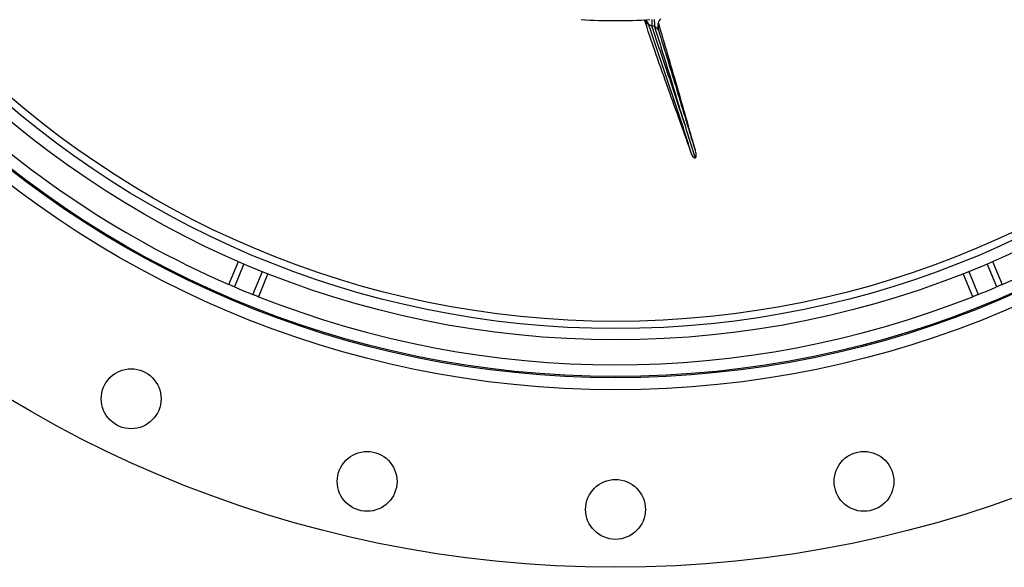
# Model space of a CAD drawing. Header units: millimetres. Extents: x 3239 to 9129, y 3304 to 9194.
# Tile 2 of 12: x 4689 to 7159, y 3304 to 4676. Entities that reach past the tile are written whole.
import ezdxf

# ---------------------------------------------------------------- set-up
doc = ezdxf.new("R2010")
doc.units = ezdxf.units.MM
doc.header["$LTSCALE"] = 5

msp = doc.modelspace()

# ---------------------------------------------------------------- linework, layer by layer
at = {"color": 7, "linetype": 'Continuous', "lineweight": 25}
for p, q in [((6258.2, 4676.2), (6259.6, 4675)), ((5214, 4012.7), (5237.9, 4070.5)), ((7129.3, 4070.5), (7153.3, 4012.7)), ((5311.9, 4039.9), (5287.9, 3982.1)), ((7079.4, 3982.1), (7055.4, 4039.9))]:
    msp.add_line(p, q, dxfattribs=at)
at = {"color": 8, "linetype": 'Continuous', "lineweight": 25}
for p, q in [((5251.7, 4064.5), (5227.8, 4006.8)), ((7139.5, 4006.8), (7115.6, 4064.5)), ((5274, 3987.7), (5297.9, 4045.4)), ((7069.4, 4045.4), (7093.3, 3987.7))]:
    msp.add_line(p, q, dxfattribs=at)
at = {"color": 7, "linetype": 'Continuous', "lineweight": 25}
for centre, radius in [((6183.6, 6249.1), 2945), ((6183.6, 6249.1), 2500), ((6183.6, 6249.1), 2470), ((6183.6, 6249.1), 2467), ((6183.6, 6249.1), 2375), ((6183.6, 6249.1), 2346.9), ((6183.6, 6249.1), 2328.7), ((4968.8, 3726.4), 75), ((5560.6, 3519.3), 75), ((6806.7, 3519.3), 75), ((6183.6, 3449.1), 75)]:
    msp.add_circle(centre, radius, dxfattribs=at)
for centre, radius, start, end in [((6183.6, 6249.1), 2437.5, 203.4403, 246.5597), ((6183.6, 6249.1), 2437.5, 293.4403, 336.5597), ((6183.6, 6249.1), 1575, 266.8785, 273.1215), ((6240.2, 4653.7), 28.9, 18.7074, 47.6522), ((6318.9, 4658.9), 29.3, 166.1255, 197.3925), ((6183.6, 6249.1), 2437.5, 246.9123, 248.0877), ((6183.6, 6249.1), 2437.5, 291.9123, 293.0877), ((6183.6, 6249.1), 2437.5, 248.4403, 291.5597)]:
    msp.add_arc(centre, radius, start, end, dxfattribs=at)
at = {"color": 8, "linetype": 'Continuous', "lineweight": 25}
for centre, radius, start, end in [((6527.5, 4673.7), 253.1, 179.3216, 183.2169), ((6540.3, 4675.5), 259.4, 179.6625, 183.4534)]:
    msp.add_arc(centre, radius, start, end, dxfattribs=at)
at = {"color": 7, "linetype": 'Continuous', "lineweight": 25}
for points, knots in [([(6372.5, 4345.1), (6362.5, 4373.3), (6342.6, 4429.7), (6311.9, 4514.1), (6282.7, 4596), (6264.8, 4650.3), (6256.3, 4676.1)], [0, 0, 0, 0, 0.2558545, 0.5117161, 0.7675746, 1, 1, 1, 1]), ([(6290.6, 4665.8), (6290.8, 4666.5), (6291.2, 4669.1), (6293.2, 4673.1), (6295.4, 4676.5), (6296.8, 4677.9), (6297.1, 4678.2)], [0, 0, 0, 0, 0.150039, 0.5474, 0.912155, 1, 1, 1, 1]), ([(6291, 4667.6), (6306.4, 4615.3), (6337.6, 4509.5), (6367.8, 4403.5), (6383, 4349.9)], [0, 0, 0, 0, 0.494528, 1, 1, 1, 1]), ([(6274.8, 4659.5), (6274.1, 4660), (6273.4, 4660.6), (6271.9, 4661.6), (6271.1, 4662.1), (6269.9, 4662.8), (6269.5, 4663), (6268.8, 4663.3), (6268.5, 4663.4), (6267.7, 4663.5), (6267.5, 4663.3), (6267.5, 4663)], [0, 0, 0, 0, 0.25, 0.25, 0.5, 0.5, 0.625, 0.625, 0.75, 0.75, 1, 1, 1, 1]), ([(6372.5, 4345.1), (6356.3, 4398.5), (6338.7, 4451.4), (6303, 4557.2), (6284.8, 4609.9), (6267.5, 4663)], [0, 0, 0, 0, 0.5, 0.5, 1, 1, 1, 1]), ([(6274.8, 4659.5), (6288.2, 4618.4), (6302.1, 4577.5), (6329.9, 4495.7), (6343.8, 4454.8), (6357.1, 4413.7)], [0, 0, 0, 0, 0.5, 0.5, 1, 1, 1, 1]), ([(6291, 4650.1), (6290.7, 4650.6), (6290.1, 4651.6), (6288.3, 4653.7), (6285.9, 4656.1), (6283.5, 4658.2), (6281.9, 4659.5), (6281.4, 4659.9)], [0, 0, 0, 0, 0.179016, 0.392721, 0.633492, 0.880713, 1, 1, 1, 1]), ([(6291, 4650.1), (6306.9, 4600.3), (6322.2, 4550.2), (6344.9, 4475), (6352.4, 4450), (6363.8, 4412.4), (6367.6, 4399.9), (6375.3, 4374.9), (6379.2, 4362.4), (6383, 4349.9)], [0, 0, 0, 0, 0.5, 0.5, 0.75, 0.75, 0.875, 0.875, 1, 1, 1, 1]), ([(6357.1, 4413.7), (6361.4, 4399.7), (6365.8, 4385.7), (6374.5, 4357.7), (6378.8, 4343.7), (6383, 4329.7)], [0, 0, 0, 0, 0.5, 0.5, 1, 1, 1, 1]), ([(6383, 4349.9), (6383.5, 4348.2), (6384, 4346.5), (6384.7, 4343), (6384.9, 4341.3), (6385.3, 4337.8), (6385.4, 4336), (6385.1, 4333.4), (6385, 4332.5), (6384.5, 4331.3), (6384.3, 4330.8), (6383.8, 4330.1), (6383.5, 4329.8), (6383, 4329.7)], [0, 0, 0, 0, 0.25, 0.25, 0.5, 0.5, 0.75, 0.75, 0.875, 0.875, 0.9375, 0.9375, 1, 1, 1, 1]), ([(6383, 4329.7), (6382.8, 4329.7), (6382.3, 4329.7), (6381.3, 4330), (6379.1, 4331.7), (6375.7, 4336.7), (6373.8, 4341.7), (6372.5, 4345.1)], [0, 0, 0, 0, 0.030067, 0.077912, 0.166532, 0.447977, 1, 1, 1, 1]), ([(5227.8, 4006.8), (5227, 4007.1), (5225.3, 4007.9), (5222.6, 4009), (5219.3, 4010.4), (5215.5, 4012.1), (5214.1, 4012.7), (5214, 4012.7), (5214, 4012.7)], [0, 0, 0, 0, 0.07449, 0.148613, 0.275874, 0.500914, 0.923768, 1, 1, 1, 1]), ([(7153.3, 4012.7), (7153, 4012.6), (7152.5, 4012.4), (7149.4, 4011.1), (7146.6, 4009.8), (7143.1, 4008.3), (7140.9, 4007.4), (7139.7, 4006.9), (7139.5, 4006.8)], [0, 0, 0, 0, 0.420918, 0.590409, 0.800304, 0.888884, 0.978269, 1, 1, 1, 1]), ([(5287.9, 3982.1), (5287.6, 3982.2), (5287.2, 3982.4), (5284, 3983.6), (5281.2, 3984.8), (5277.7, 3986.2), (5275.5, 3987.1), (5274.2, 3987.6), (5274, 3987.7)], [0, 0, 0, 0, 0.420918, 0.59041, 0.800304, 0.888882, 0.978271, 1, 1, 1, 1]), ([(7093.3, 3987.7), (7092.5, 3987.3), (7090.8, 3986.7), (7088, 3985.6), (7084.7, 3984.2), (7080.8, 3982.7), (7079.4, 3982.1), (7079.4, 3982.1), (7079.4, 3982.1)], [0, 0, 0, 0, 0.074488, 0.14861, 0.275873, 0.500914, 0.923768, 1, 1, 1, 1])]:
    msp.add_open_spline(points, degree=3, knots=knots, dxfattribs=at)
at = {"color": 8, "linetype": 'Continuous', "lineweight": 25}
for points, knots in [([(6267.5, 4663), (6264.9, 4665.4), (6261.3, 4668.7), (6258.5, 4674.5), (6257.7, 4676.1)], [0, 0, 0, 0, 0.7305136, 1, 1, 1, 1]), ([(6290.2, 4666.9), (6290.4, 4664.2), (6290.8, 4657.3), (6290.9, 4652.8), (6291, 4650.1)], [0, 0, 0, 0, 0.394859, 1, 1, 1, 1])]:
    msp.add_open_spline(points, degree=3, knots=knots, dxfattribs=at)
at = {"color": 7, "linetype": 'Continuous', "lineweight": 25}
for points in [[(6281.4, 4659.9), (6279.2, 4659.8), (6277, 4659.6), (6274.8, 4659.5)], [(6357.1, 4413.7), (6332.1, 4495.9), (6307.8, 4578.2), (6281.4, 4659.9)]]:
    msp.add_open_spline(points, degree=3, dxfattribs=at)

doc.saveas('drawing.dxf')
